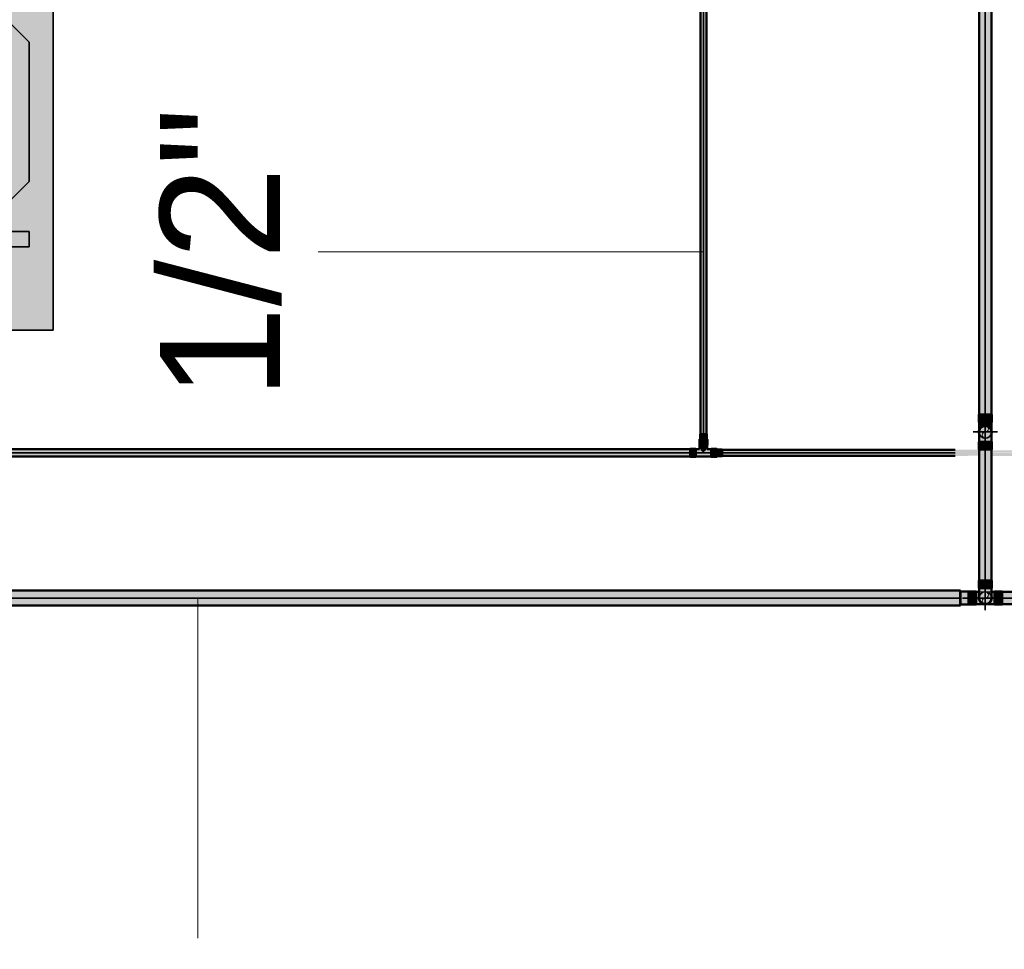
# Model space of a CAD drawing. Header units: millimetres. Extents: x -31934 to 32637, y -11608 to 10611.
# Tile 47 of 59: x 21453 to 23504, y -8491 to -6554. Entities that reach past the tile are written whole.
import ezdxf

# ---------------------------------------------------------------- set-up
doc = ezdxf.new("R2010")
doc.units = ezdxf.units.MM
doc.linetypes.add('Centro', pattern=[30, 12, -6, 6, -6])
doc.linetypes.add('Oculto 1_5', pattern=[2.2, 1.5, -0.7])
for name, color, linetype, lineweight in [('A-ANNO-DIMS', 211, 'Continuous', 9), ('A-ANNO-DIMS-100', 211, 'Continuous', 9), ('A-DETL', 90, 'Oculto 1_5', 9), ('M-EQPM', 50, 'Continuous', 35), ('P-PIPE', 3, 'Continuous', 50), ('P-PIPE-CNTR', 3, 'Centro', 35), ('P-PIPE-IDEN', 2, 'Continuous', 9)]:
    doc.layers.add(name, color=color, linetype=linetype, lineweight=lineweight)
doc.styles.add('Arial_1', font='arial.ttf', dxfattribs={"height": 250})
doc.dimstyles.new('Diagonal_-_2_5_mm_Arial_1', dxfattribs={"dimscale": 304.8, "dimtxt": 255.06485, "dimasz": 0.984252, "dimexe": 0.787402, "dimexo": 0.492126, "dimgap": 0.574147, "dimtad": 1, "dimlfac": 0.001, "dimrnd": 0.01, "dimzin": 0, "dimdsep": 46, "dimtxsty": 'Arial_1', "dimblk1": 'OPEN30', "dimblk2": 'OPEN30', "dimsah": 1, "dimcen": 0.09, "dimdle": 0.787402, "dimazin": 0, "dimtfac": 1, "dimtdec": 4, "dimtix": 1, "dimtmove": 1, "dimatfit": 3, "dimfxl": 1, "dimtvp": 1, "dimtfill": 1, "dimtolj": 1, "dimtzin": 0, "dimarcsym": 2})

# ---------------------------------------------------------------- blocks, each defined once
blk = doc.blocks.new('Midea_VRF_Indoor_4-way Cassette_MI-90_100_112_140_Q4_DHN1-D _2nd DC_ - MI2-112Q4DHN1-V6-PAVIMENTO TÉRREO TUBULAÇÃO FRIGORIGENA')
at = {"layer": 'M-EQPM', "linetype": 'Oculto 1_5', "lineweight": 9}
h = blk.add_hatch(color=256, dxfattribs=at)
h.paths.add_polyline_path([(129.4, -475), (475, -475), (475, 234.6), (434.7, 235.3), (434.7, 244.2), (475, 244.2), (475, 265.3), (437.7, 266.3), (437.7, 281.1), (475, 281.1), (475, 475), (-475, 475), (-475, -475), (-229.6, -475)])
h.paths.add_polyline_path([(229.6, -440.4), (-229.6, -440.4), (-415, -255), (-415, 255), (-206.4, 463.6), (206.4, 463.6), (335, 335), (335, 281.2), (425, 280.1), (425, 265.3), (335, 265.3), (335, 244.2), (425, 243.5), (425, 234.6), (335, 234.6), (335, 215), (425, 125), (425, -165), (335, -255), (335, -269), (425, -269.5), (425, -301), (335, -301), (335, -335)])
for points in [[(-229.6, -440.4), (229.6, -440.4), (335, -335), (335, -255), (425, -165), (425, 125), (335, 215), (335, 335), (206.4, 463.6), (-206.4, 463.6), (-415, 255), (-415, -255)], [(425, 265.3), (425, 281.2), (335, 280.1), (335, 265.3)], [(335, 234.6), (425, 235.3), (425, 244.2), (335, 243.5), (335, 234.8)], [(335, -301), (425, -300.5), (425, -269), (335, -269.5), (335, -300.5)]]:
    blk.add_hatch(color=256, dxfattribs=at).paths.add_polyline_path(points)
at = {"layer": 'A-DETL'}
for p, q in [((475, 265.3), (475, 281.1)), ((475, 281.1), (475, 265.3)), ((425, 244), (425, 244.2)), ((425, 234.6), (425, 234.8)), ((475, 234.9), (475, 243.9)), ((475, 243.9), (475, 234.9))]:
    blk.add_line(p, q, dxfattribs=at)
at = {"layer": 'M-EQPM'}
for p, q in [((0, 475), (-475, 475)), ((-475, 475), (-475, -475)), ((-475, -475), (-475, 475)), ((-475, 475), (475, 475)), ((475, 475), (0, 475)), ((475, 281.1), (475, 475)), ((475, 475), (475, 281.1)), ((-206.4, 463.6), (-415, 255)), ((-415, 255), (-206.4, 463.6)), ((206.4, 463.6), (-206.4, 463.6)), ((-206.4, 463.6), (206.4, 463.6)), ((335, 335), (206.4, 463.6)), ((206.4, 463.6), (335, 335)), ((335, 215), (335, 335)), ((335, 335), (335, 215)), ((425, 281.2), (335, 281.2)), ((425, 265.3), (425, 281.2)), ((-415, 255), (-415, -255)), ((-415, -255), (-415, 255)), ((335, 265.3), (425, 265.3)), ((475, 244), (475, 265.3)), ((475, 265.3), (475, 244)), ((425, 244.2), (335, 244.2)), ((335, 234.6), (425, 234.6)), ((425, 234.6), (425, 244.2)), ((475, -475), (475, 234.8)), ((475, 234.8), (475, -475)), ((425, 125), (335, 215)), ((335, 215), (425, 125)), ((425, -165), (425, 125)), ((425, 125), (425, -165)), ((335, -255), (425, -165)), ((425, -165), (335, -255)), ((-415, -255), (-229.6, -440.4)), ((-229.6, -440.4), (-415, -255)), ((335, -335), (335, -255)), ((335, -255), (335, -335)), ((425, -269), (335, -269)), ((425, -301), (425, -269)), ((335, -301), (425, -301)), ((229.6, -440.4), (335, -335)), ((335, -335), (229.6, -440.4)), ((-229.6, -440.4), (229.6, -440.4)), ((229.6, -440.4), (-229.6, -440.4)), ((-475, -475), (475, -475)), ((475, -475), (-475, -475))]:
    blk.add_line(p, q, dxfattribs=at)
blk = doc.blocks.new('Cotovelo - Soldado - CU - Padrão-V77-PAVIMENTO TÉRREO TUBULAÇÃO FRIGORIGENA')
at = {"layer": 'P-PIPE', "lineweight": 9}
for points in [[(23457.8, -7392.7), (23464.4, -7392.7), (23464.4, -7376.6), (23451.1, -7376.6), (23451.5, -7392.7), (23455.9, -7392.7)], [(23471.1, -7392.7), (23477.8, -7392.7), (23477.3, -7376.6), (23464.4, -7376.6), (23465.5, -7392.7), (23468.3, -7392.7)], [(23477.1, -7415.5), (23477.8, -7413), (23475.9, -7407.1), (23471.9, -7402), (23468.5, -7400.7), (23464.4, -7399.6), (23457.8, -7401.4), (23451.7, -7409.1), (23451.1, -7413), (23451.9, -7412.3), (23452.9, -7408.2), (23454.9, -7405.1), (23460.6, -7401.1), (23471.2, -7402.3), (23475.4, -7406.6), (23477.1, -7413.3), (23477.1, -7415.3)], [(23452.6, -7407), (23454.7, -7404.5), (23460.5, -7400.3), (23464.4, -7398.1), (23464.4, -7392.7), (23451.9, -7392.7), (23453.5, -7403.4), (23452.6, -7406.6)], [(23477, -7409), (23476.9, -7392.7), (23464.4, -7392.7), (23464.4, -7399.6), (23473, -7402.9), (23475.3, -7406.1), (23477, -7408.9)]]:
    blk.add_hatch(color=160, dxfattribs=at).paths.add_polyline_path(points)
at = {"layer": 'A-DETL', "color": 160, "linetype": 'Continuous'}
blk.add_line((23451.7, -7412.4), (23451.7, -7412.2), dxfattribs=at)
at = {"layer": 'A-DETL', "color": 160, "linetype": 'Continuous', "flags": 128}
for points in [[(23464.4, -7425.7), (23463.9, -7425.7), (23463.4, -7425.7), (23462.9, -7425.6), (23462.4, -7425.5), (23461.9, -7425.4), (23461.4, -7425.3), (23460.9, -7425.2), (23460.4, -7425.1), (23460, -7424.9), (23459.5, -7424.7), (23459, -7424.5), (23458.6, -7424.3), (23458.1, -7424), (23457.7, -7423.8), (23457.3, -7423.5), (23456.9, -7423.2), (23456.5, -7422.9), (23456.1, -7422.5), (23455.7, -7422.2), (23455.3, -7421.8), (23455, -7421.5), (23454.7, -7421.1), (23454.3, -7420.7), (23454, -7420.3), (23453.8, -7419.9), (23453.5, -7419.4), (23453.2, -7419), (23453, -7418.5), (23452.8, -7418.1), (23452.6, -7417.6), (23452.4, -7417.1), (23452.3, -7416.6), (23452.1, -7416.2), (23452, -7415.7), (23451.9, -7415.2), (23451.8, -7414.7)], [(23477, -7414.7), (23477, -7415), (23476.9, -7415.5), (23476.8, -7416), (23476.6, -7416.5), (23476.5, -7417), (23476.3, -7417.5), (23476.1, -7417.9), (23475.9, -7418.4), (23475.7, -7418.9), (23475.5, -7419.3), (23475.2, -7419.7), (23474.9, -7420.2), (23474.6, -7420.6), (23474.3, -7421), (23474, -7421.4), (23473.6, -7421.7), (23473.3, -7422.1), (23472.9, -7422.5), (23472.5, -7422.8), (23472.1, -7423.1), (23471.7, -7423.4), (23471.3, -7423.7), (23470.9, -7424), (23470.4, -7424.2), (23470, -7424.4), (23469.5, -7424.6), (23469, -7424.8), (23468.6, -7425), (23468.1, -7425.2), (23467.6, -7425.3), (23467.1, -7425.4), (23466.6, -7425.5), (23466.1, -7425.6), (23465.6, -7425.6), (23465.1, -7425.7), (23464.6, -7425.7), (23464.4, -7425.7)], [(23477.1, -7409.8), (23477.1, -7410.2), (23477.1, -7410.6), (23477.1, -7411), (23477.1, -7411.3), (23477.1, -7411.6), (23477.1, -7411.9), (23477.1, -7412.1), (23477.1, -7412.4), (23477.1, -7412.4)]]:
    blk.add_lwpolyline(points, dxfattribs=at)
at = {"layer": 'A-DETL', "color": 160, "linetype": 'Continuous'}
for start, end in [(195, 270), (195, 240), (270, 345), (285, 315), (330, 345)]:
    blk.add_arc((23464.4, -7413), 13.4, start, end, dxfattribs=at)
at = {"layer": 'P-PIPE', "color": 5}
for p, q in [((23451.1, -7376.6), (23451.1, -7392.7)), ((23464.4, -7376.6), (23451.1, -7376.6)), ((23477.8, -7376.6), (23464.4, -7376.6)), ((23477.8, -7392.7), (23477.8, -7376.6)), ((23451.1, -7392.7), (23464.4, -7392.7)), ((23464.4, -7392.7), (23477.8, -7392.7))]:
    blk.add_line(p, q, dxfattribs=at)
at = {"layer": 'P-PIPE', "color": 5, "flags": 128}
for points in [[(23451.7, -7408), (23451.7, -7407.4), (23451.7, -7406.8), (23451.7, -7406.3), (23451.7, -7405.6), (23451.7, -7405), (23451.7, -7404.4), (23451.7, -7403.7), (23451.7, -7403), (23451.7, -7402.3), (23451.7, -7401.6), (23451.7, -7400.8), (23451.7, -7400.1), (23451.7, -7399.3), (23451.7, -7398.5), (23451.7, -7397.8), (23451.7, -7397), (23451.7, -7396.2), (23451.7, -7395.4), (23451.7, -7394.6), (23451.7, -7393.8), (23451.7, -7392.9), (23451.7, -7392.7)], [(23477.1, -7392.7), (23477.1, -7393.5), (23477.1, -7394.3), (23477.1, -7395.2), (23477.1, -7396), (23477.1, -7396.8), (23477.1, -7397.5), (23477.1, -7398.3), (23477.1, -7399.1), (23477.1, -7399.9), (23477.1, -7400.6), (23477.1, -7401.4), (23477.1, -7402.1), (23477.1, -7402.8), (23477.1, -7403.5), (23477.1, -7404.2), (23477.1, -7404.8), (23477.1, -7405.5), (23477.1, -7406.1), (23477.1, -7406.7), (23477.1, -7407.3), (23477.1, -7407.8), (23477.1, -7408.4), (23477.1, -7408.9), (23477.1, -7409.3), (23477.1, -7409.8)], [(23451.7, -7412.2), (23451.7, -7412), (23451.7, -7411.7), (23451.7, -7411.4), (23451.7, -7411.1), (23451.7, -7410.7), (23451.7, -7410.3), (23451.7, -7409.9), (23451.7, -7409.5), (23451.7, -7409), (23451.7, -7408.5)]]:
    blk.add_lwpolyline(points, dxfattribs=at)
at = {"layer": 'P-PIPE', "color": 5}
for start, end in [(90, 195), (120, 150), (345, 90), (60, 90), (15, 45), (180, 195), (345, 0)]:
    blk.add_arc((23464.4, -7413), 13.4, start, end, dxfattribs=at)
blk = doc.blocks.new('Cotovelo - Soldado - CU - Padrão-V78-PAVIMENTO TÉRREO TUBULAÇÃO FRIGORIGENA')
at = {"layer": 'P-PIPE', "lineweight": 9}
for points in [[(23455, -7738.6), (23464.4, -7738.6), (23464.4, -7722.4), (23451.1, -7722.4), (23451.5, -7738.6), (23452.9, -7738.6)], [(23473.9, -7738.6), (23477.8, -7738.6), (23477.3, -7722.4), (23464.4, -7722.4), (23464.4, -7738.6), (23471.1, -7738.6)], [(23460.1, -7770.8), (23464.4, -7769.8), (23464.4, -7738.6), (23451.9, -7738.6), (23452, -7751.5), (23452.1, -7761.4), (23455.1, -7766.7), (23459.9, -7770.7)], [(23468.8, -7770.8), (23473.7, -7766.7), (23476.2, -7763.2), (23476.9, -7761), (23476, -7738.6), (23464.4, -7738.6), (23465.4, -7770.7)]]:
    blk.add_hatch(color=160, dxfattribs=at).paths.add_polyline_path(points)
at = {"layer": 'A-DETL', "color": 160, "linetype": 'Continuous'}
blk.add_line((23451.7, -7758.2), (23451.7, -7758.3), dxfattribs=at)
at = {"layer": 'P-PIPE', "color": 5}
for p, q in [((23451.1, -7722.4), (23451.1, -7738.6)), ((23464.4, -7722.4), (23451.1, -7722.4)), ((23477.8, -7722.4), (23464.4, -7722.4)), ((23477.8, -7738.6), (23477.8, -7722.4)), ((23451.1, -7738.6), (23464.4, -7738.6)), ((23464.4, -7738.6), (23477.8, -7738.6))]:
    blk.add_line(p, q, dxfattribs=at)
at = {"layer": 'P-PIPE', "color": 5, "flags": 128}
for points in [[(23451.7, -7738.6), (23451.7, -7739.4), (23451.7, -7740.2), (23451.7, -7741), (23451.7, -7741.8), (23451.7, -7742.6), (23451.7, -7743.4), (23451.7, -7744.2), (23451.7, -7745), (23451.7, -7745.7), (23451.7, -7746.5), (23451.7, -7747.2), (23451.7, -7747.9), (23451.7, -7748.6), (23451.7, -7749.3), (23451.7, -7750), (23451.7, -7750.7), (23451.7, -7751.3), (23451.7, -7751.9), (23451.7, -7752.5), (23451.7, -7753.1), (23451.7, -7753.7), (23451.7, -7754.2), (23451.7, -7754.7), (23451.7, -7755.2), (23451.7, -7755.6), (23451.7, -7756.1), (23451.7, -7756.5), (23451.7, -7756.8), (23451.7, -7757.2), (23451.7, -7757.5), (23451.7, -7757.7), (23451.7, -7758), (23451.7, -7758.2), (23451.7, -7758.4), (23451.7, -7758.6), (23451.7, -7758.7), (23451.7, -7758.8), (23451.7, -7758.8), (23451.7, -7758.8)], [(23477.1, -7758.8), (23477.1, -7758.8), (23477.1, -7758.8), (23477.1, -7758.7), (23477.1, -7758.6), (23477.1, -7758.4), (23477.1, -7758.3), (23477.1, -7758.1), (23477.1, -7757.8), (23477.1, -7757.5), (23477.1, -7757.2), (23477.1, -7756.9), (23477.1, -7756.6), (23477.1, -7756.2), (23477.1, -7755.7), (23477.1, -7755.3), (23477.1, -7754.8), (23477.1, -7754.3), (23477.1, -7753.8), (23477.1, -7753.3), (23477.1, -7752.7), (23477.1, -7752.1), (23477.1, -7751.5), (23477.1, -7750.9), (23477.1, -7750.2), (23477.1, -7749.5), (23477.1, -7748.8), (23477.1, -7748.1), (23477.1, -7747.4), (23477.1, -7746.7), (23477.1, -7745.9), (23477.1, -7745.2), (23477.1, -7744.4), (23477.1, -7743.6), (23477.1, -7742.8), (23477.1, -7742), (23477.1, -7741.2), (23477.1, -7740.4), (23477.1, -7739.6), (23477.1, -7738.8), (23477.1, -7738.6)]]:
    blk.add_lwpolyline(points, dxfattribs=at)
at = {"layer": 'P-PIPE', "color": 5}
for radius, start, end in [(13.4, 165, 270), (13.4, 165, 270), (12.7, 172.6351, 270), (13.4, 270, 15), (13.4, 270, 15), (12.7, 270, 7.3649)]:
    blk.add_arc((23464.4, -7758.8), radius, start, end, dxfattribs=at)
blk = doc.blocks.new('Cotovelo - Soldado - CU - Padrão-V79-PAVIMENTO TÉRREO TUBULAÇÃO FRIGORIGENA')
at = {"layer": 'P-PIPE', "lineweight": 9}
for points in [[(23455, -7433.3), (23464.4, -7433.3), (23463.4, -7401.1), (23458.4, -7402), (23455.1, -7405.1), (23452.7, -7408.7), (23451.9, -7410.8), (23452.9, -7433.3), (23453.4, -7433.3)], [(23471.1, -7433.3), (23476.9, -7433.3), (23476.8, -7420.3), (23476.8, -7410.4), (23473.7, -7405.1), (23468.8, -7401.1), (23464.4, -7402), (23464.4, -7433.3), (23468.8, -7433.3)], [(23455, -7449.4), (23464.4, -7449.4), (23464.4, -7433.3), (23451.1, -7433.3), (23451.5, -7449.4), (23452.9, -7449.4)], [(23477.8, -7449.4), (23477.3, -7433.3), (23464.4, -7433.3), (23464.4, -7449.4), (23477.3, -7449.4)]]:
    blk.add_hatch(color=160, dxfattribs=at).paths.add_polyline_path(points)
at = {"layer": 'A-DETL', "color": 160, "linetype": 'Continuous'}
blk.add_line((23477.1, -7413.6), (23477.1, -7413.6), dxfattribs=at)
at = {"layer": 'P-PIPE', "color": 5}
for p, q in [((23451.1, -7433.3), (23451.1, -7449.4)), ((23464.4, -7433.3), (23451.1, -7433.3)), ((23477.8, -7433.3), (23464.4, -7433.3)), ((23477.8, -7449.4), (23477.8, -7433.3)), ((23451.1, -7449.4), (23464.4, -7449.4)), ((23464.4, -7449.4), (23477.8, -7449.4))]:
    blk.add_line(p, q, dxfattribs=at)
at = {"layer": 'P-PIPE', "color": 5, "flags": 128}
for points in [[(23451.7, -7413), (23451.7, -7413), (23451.7, -7413.1), (23451.7, -7413.1), (23451.7, -7413.3), (23451.7, -7413.4), (23451.7, -7413.6), (23451.7, -7413.8), (23451.7, -7414), (23451.7, -7414.3), (23451.7, -7414.6), (23451.7, -7414.9), (23451.7, -7415.3), (23451.7, -7415.7), (23451.7, -7416.1), (23451.7, -7416.5), (23451.7, -7417), (23451.7, -7417.5), (23451.7, -7418), (23451.7, -7418.6), (23451.7, -7419.1), (23451.7, -7419.7), (23451.7, -7420.4), (23451.7, -7421), (23451.7, -7421.6), (23451.7, -7422.3), (23451.7, -7423), (23451.7, -7423.7), (23451.7, -7424.4), (23451.7, -7425.2), (23451.7, -7425.9), (23451.7, -7426.7), (23451.7, -7427.5), (23451.7, -7428.2), (23451.7, -7429), (23451.7, -7429.8), (23451.7, -7430.6), (23451.7, -7431.4), (23451.7, -7432.2), (23451.7, -7433.1), (23451.7, -7433.3)], [(23477.1, -7433.3), (23477.1, -7432.5), (23477.1, -7431.7), (23477.1, -7430.8), (23477.1, -7430), (23477.1, -7429.2), (23477.1, -7428.5), (23477.1, -7427.7), (23477.1, -7426.9), (23477.1, -7426.1), (23477.1, -7425.4), (23477.1, -7424.6), (23477.1, -7423.9), (23477.1, -7423.2), (23477.1, -7422.5), (23477.1, -7421.8), (23477.1, -7421.2), (23477.1, -7420.5), (23477.1, -7419.9), (23477.1, -7419.3), (23477.1, -7418.7), (23477.1, -7418.2), (23477.1, -7417.6), (23477.1, -7417.1), (23477.1, -7416.7), (23477.1, -7416.2), (23477.1, -7415.8), (23477.1, -7415.4), (23477.1, -7415), (23477.1, -7414.7), (23477.1, -7414.4), (23477.1, -7414.1), (23477.1, -7413.8), (23477.1, -7413.6), (23477.1, -7413.4), (23477.1, -7413.3), (23477.1, -7413.2), (23477.1, -7413.1), (23477.1, -7413), (23477.1, -7413)]]:
    blk.add_lwpolyline(points, dxfattribs=at)
at = {"layer": 'P-PIPE', "color": 5}
for radius, start, end in [(13.4, 90, 195), (13.4, 90, 195), (12.7, 90, 187.3649), (13.4, 345, 90), (13.4, 345, 90), (12.7, 352.6351, 90)]:
    blk.add_arc((23464.4, -7413), radius, start, end, dxfattribs=at)
blk = doc.blocks.new('DIMBLOCK22-PAVIMENTO TÉRREO TUBULAÇÃO FRIGORIGENA')
at = {"layer": 'A-ANNO-DIMS-100'}
for p, q in [((20128.8, -9483.2), (20128.8, -6961.2)), ((20128.8, -7201.2), (19888.8, -7201.2)), ((20128.8, -7201.2), (20422.4, -7201.2)), ((20128.8, -9243.2), (19888.8, -9243.2)), ((20128.8, -9243.2), (22406.2, -9243.2))]:
    blk.add_line(p, q, dxfattribs=at)
at = {"layer": 'A-ANNO-DIMS-100', "lineweight": 35}
for p, q in [((20128.8, -7201.2), (20048.4, -7501.2)), ((20128.8, -7201.2), (20209.2, -7501.2)), ((20128.8, -9243.2), (20048.4, -8943.2)), ((20128.8, -9243.2), (20209.2, -8943.2))]:
    blk.add_line(p, q, dxfattribs=at)
at = {"layer": 'A-ANNO-DIMS-100'}
blk.add_ellipse((20128.8, -8077.6), major_axis=(371.2, 0), ratio=0.389552, start_param=3.141593, end_param=4.712389, dxfattribs=at)
at = {"layer": 'A-ANNO-DIMS-100', "color": 0, "insert": (19629.2, -9141), "char_height": 250, "width": 1276.109, "attachment_point": 1, "rotation": 90, "line_spacing_factor": 0.941778, "style": 'Arial_1', "bg_fill": 3, "box_fill_scale": 1.25, "bg_fill_color": 256, "bg_fill_true_color": 13158600, "bg_fill_transparency": 0}
blk.add_mtext('2.04 m', dxfattribs=at)
blk = doc.blocks.new('_Open30')
at = {"color": 0, "linetype": 'ByBlock', "lineweight": -2}
for p, q in [((-1, 0.2679), (0, 0)), ((0, 0), (-1, -0.2679)), ((0, 0), (-1, 0))]:
    blk.add_line(p, q, dxfattribs=at)

msp = doc.modelspace()

# ---------------------------------------------------------------- hatches: boundary and pattern name
at = {"layer": 'P-PIPE'}
for color, points in [(170, [(23464.439, -7376.587), (23464.439, -4689.411), (23451.739, -4689.411), (23452.874, -7376.587), (23461.152, -7376.587)]), (170, [(23464.439, -7376.587), (23477.139, -7376.587), (23476.004, -4689.411), (23464.439, -4689.411), (23464.439, -7179.088)]), (10, [(22877.134, -7417.632), (22877.134, -4918.407), (22870.784, -4918.407), (22871.635, -7417.632), (22875.49, -7417.632)]), (10, [(22877.134, -7417.632), (22883.484, -7417.632), (22882.633, -4918.407), (22877.134, -4918.407), (22877.134, -7179.088)]), (256, [(22883.089, -7427.801), (22883.776, -7427.801), (22883.089, -7417.632), (22870.491, -7417.632), (22871.178, -7427.801), (22881.997, -7427.801)]), (10, [(22884.464, -7440.47), (22885.309, -7440.47), (22884.464, -7428.801), (22868.959, -7428.801), (22869.804, -7440.47), (22883.119, -7440.47)]), (10, [(22875.61, -7454.862), (22881.581, -7451.938), (22884.781, -7448.721), (22884.002, -7440.47), (22870.266, -7440.47), (22871.376, -7450.628), (22874.115, -7453.367)]), (10, [(20358.63, -7456.386), (22849.498, -7456.386), (22849.498, -7448.451), (19844.487, -7449.514), (19844.487, -7456.386)]), (10, [(22813.046, -7464.321), (22849.498, -7463.257), (22849.498, -7456.386), (19844.487, -7456.386), (19844.487, -7464.321), (21994.907, -7464.321)]), (10, [(22849.498, -7464.561), (22861.167, -7463.715), (22861.167, -7448.21), (22849.498, -7449.056), (22849.498, -7463.715)]), (10, [(22904.769, -7464.561), (22904.769, -7448.21), (22893.1, -7449.056), (22893.1, -7464.561)]), (256, [(22905.769, -7463.028), (22915.938, -7462.341), (22915.938, -7449.743), (22905.769, -7450.43), (22905.769, -7462.341)]), (170, [(23464.439, -7722.435), (23464.439, -7449.411), (23451.739, -7449.411), (23452.874, -7722.435), (23461.152, -7722.435)]), (170, [(23464.439, -7722.435), (23477.139, -7722.435), (23476.004, -7449.411), (23464.439, -7449.411), (23464.439, -7694.981)]), (170, [(19540.491, -7758.847), (23411.994, -7758.847), (23411.994, -7742.972), (19099.636, -7743.512), (19099.636, -7758.847), (19131.422, -7758.847)]), (256, [(23426.65, -7772.201), (23429.132, -7771.745), (23429.132, -7745.493), (23412.994, -7745.948), (23412.994, -7772.201)]), (170, [(23445.28, -7758.847), (23445.28, -7745.523), (23429.132, -7745.977), (23429.132, -7758.847)]), (170, [(23499.746, -7758.847), (23499.746, -7745.523), (23483.598, -7745.977), (23483.598, -7758.847)]), (170, [(23499.746, -7758.847), (29421.859, -7758.847), (29421.859, -7746.147), (23499.746, -7747.308), (23499.746, -7755.56)]), (170, [(23222.115, -7774.722), (23411.994, -7774.181), (23411.994, -7758.847), (19099.636, -7758.847), (19099.636, -7774.722), (22813.046, -7774.722)]), (170, [(23445.28, -7772.171), (23445.28, -7758.847), (23429.132, -7758.847), (23429.132, -7772.171)]), (5, [(23464.439, -7772.171), (23472.626, -7768.86), (23476.946, -7763.17), (23477.763, -7758.847), (23476.946, -7761.05), (23473.419, -7767.827), (23468.782, -7770.781), (23457.777, -7769.606), (23453.44, -7765.197), (23451.931, -7758.128), (23452.9, -7765.509), (23458.089, -7770.515), (23460.99, -7771.717)]), (5, [(23464.439, -7771.547), (23464.439, -7770.682), (23461.581, -7770.781)]), (170, [(23499.746, -7772.171), (23499.746, -7758.847), (23483.598, -7758.847), (23483.598, -7772.171)]), (170, [(29358.156, -7771.547), (29421.859, -7770.411), (29421.859, -7758.847), (23499.746, -7758.847), (23499.746, -7771.547), (27721.878, -7771.547)])]:
    msp.add_hatch(color=color, dxfattribs=at).paths.add_polyline_path(points)
h = msp.add_hatch(color=10, dxfattribs=at)
h.paths.add_polyline_path([(22893.1, -7449.514), (22893.1, -7448.721), (22884.781, -7449.517)])
h.paths.add_polyline_path([(22861.167, -7464.321), (22893.1, -7463.257), (22893.1, -7449.514), (22882.892, -7450.628), (22877.134, -7456.386), (22869.469, -7448.74), (22861.167, -7449.514), (22861.167, -7464.05)])
h = msp.add_hatch(color=10, dxfattribs=at)
h.paths.add_polyline_path([(22915.938, -7456.386), (23451.739, -7456.386), (23451.739, -7450.036), (22915.938, -7450.886), (22915.938, -7454.742)])
h.paths.add_polyline_path([(23477.139, -7456.386), (25488.163, -7456.386), (25488.163, -7450.036), (23477.139, -7451.106), (23477.139, -7455.101)])
h = msp.add_hatch(color=10, dxfattribs=at)
h.paths.add_polyline_path([(25267.462, -7462.736), (25488.163, -7461.885), (25488.163, -7456.386), (23477.139, -7456.744), (23477.139, -7462.736), (24449.323, -7462.736)])
h.paths.add_polyline_path([(23426.65, -7462.736), (23451.739, -7461.885), (23451.739, -7456.386), (22915.938, -7456.386), (22915.938, -7462.736), (23222.115, -7462.736)])
h = msp.add_hatch(color=170, dxfattribs=at)
h.paths.add_polyline_path([(23483.598, -7758.847), (23483.598, -7746.147), (23476.24, -7746.912), (23476.971, -7751.991), (23477.318, -7755.466), (23477.763, -7758.847)])
h.paths.add_polyline_path([(23445.28, -7758.847), (23451.154, -7758.549), (23451.932, -7746.241), (23445.28, -7747.308), (23445.28, -7755.56)])
h = msp.add_hatch(color=170, dxfattribs=at)
h.paths.add_polyline_path([(23483.598, -7771.547), (23483.598, -7758.847), (23477.724, -7759.144), (23475.978, -7765.509), (23469.626, -7770.781), (23470.789, -7771.365), (23477.309, -7771.458)])
h.paths.add_polyline_path([(23445.28, -7771.547), (23457.777, -7770.385), (23452.816, -7765.197), (23451.115, -7758.847), (23445.28, -7758.847), (23445.28, -7771.114)])

# ---------------------------------------------------------------- linework, layer by layer
at = {"layer": 'A-DETL', "color": 160, "linetype": 'Continuous'}
for p, q in [((23460.58, -7746.147), (23452.298, -7746.147)), ((23476.255, -7746.147), (23468.109, -7746.147))]:
    msp.add_line(p, q, dxfattribs=at)
for centre, radius, start, end in [((23464.439, -7412.999), 12.7, 0, 180), ((23464.439, -7406.649), 6.35, 270, 90), ((23464.439, -7412.999), 12.7, 180, 0), ((23464.439, -7419.349), 6.35, 90, 270), ((23464.439, -7758.847), 13.324, 15, 165), ((23464.439, -7758.847), 13.324, 135, 165), ((23464.439, -7758.847), 12.7, 0, 180), ((23464.439, -7752.497), 6.35, 270, 90), ((23464.439, -7758.847), 13.324, 30, 60), ((23464.439, -7758.847), 12.7, 180, 0), ((23464.439, -7765.197), 6.35, 90, 270)]:
    msp.add_arc(centre, radius, start, end, dxfattribs=at)
at = {"layer": 'P-PIPE', "color": 5}
for p, q in [((23451.739, -4689.411), (23451.739, -7376.587)), ((23477.139, -7376.587), (23477.139, -4689.411)), ((23451.739, -7449.411), (23451.739, -7722.435)), ((23477.139, -7722.435), (23477.139, -7449.411)), ((23411.994, -7742.972), (19099.636, -7742.972)), ((23411.994, -7774.722), (23411.994, -7742.972)), ((23445.28, -7745.523), (23429.132, -7745.523)), ((23429.132, -7747.308), (23429.132, -7749.4)), ((23429.132, -7749.425), (23429.132, -7752.168)), ((23429.132, -7752.185), (23429.132, -7755.39)), ((23445.28, -7758.847), (23445.28, -7745.523)), ((23452.248, -7746.147), (23445.28, -7746.147)), ((23483.598, -7746.147), (23476.305, -7746.147)), ((23499.746, -7745.523), (23483.598, -7745.523)), ((23483.598, -7745.523), (23483.598, -7758.847)), ((23499.746, -7758.847), (23499.746, -7745.523)), ((29421.859, -7746.147), (23499.746, -7746.147)), ((23429.132, -7755.398), (23429.132, -7758.847)), ((23429.132, -7758.847), (23429.132, -7762.295)), ((23429.132, -7762.303), (23429.132, -7765.509)), ((23429.132, -7765.525), (23429.132, -7768.268)), ((23429.132, -7768.293), (23429.132, -7770.385)), ((23429.132, -7772.171), (23445.28, -7772.171)), ((23445.28, -7772.171), (23445.28, -7758.847)), ((23445.28, -7771.547), (23460.58, -7771.547)), ((23466.768, -7771.547), (23483.598, -7771.547)), ((23483.598, -7758.847), (23483.598, -7772.171)), ((23483.598, -7772.171), (23499.746, -7772.171)), ((23499.746, -7772.171), (23499.746, -7758.847)), ((23499.746, -7771.547), (29421.859, -7771.547)), ((19099.636, -7774.722), (23411.994, -7774.722))]:
    msp.add_line(p, q, dxfattribs=at)
at = {"layer": 'P-PIPE', "color": 1}
for p, q in [((22870.784, -4918.407), (22870.784, -7417.632)), ((22883.484, -7417.632), (22883.484, -4918.407)), ((22868.67, -7428.801), (22868.67, -7440.47)), ((22885.598, -7428.801), (22868.67, -7428.801)), ((22868.959, -7428.801), (22868.67, -7428.801)), ((22868.67, -7440.47), (22868.959, -7440.47)), ((22868.67, -7440.47), (22885.598, -7440.47)), ((22869.199, -7440.47), (22869.199, -7448.451)), ((22885.069, -7448.451), (22885.069, -7440.47)), ((22885.598, -7428.801), (22885.309, -7428.801)), ((22885.309, -7440.47), (22885.598, -7440.47)), ((22885.598, -7440.47), (22885.598, -7428.801)), ((22849.498, -7448.451), (19844.487, -7448.451)), ((19844.487, -7464.321), (22849.498, -7464.321)), ((22861.167, -7447.922), (22849.498, -7447.922)), ((22849.498, -7447.922), (22849.498, -7448.21)), ((22849.498, -7447.922), (22849.498, -7464.849)), ((22849.498, -7464.561), (22849.498, -7464.849)), ((22849.498, -7464.849), (22861.167, -7464.849)), ((22861.167, -7464.849), (22861.167, -7447.922)), ((22861.167, -7448.21), (22861.167, -7447.922)), ((22869.199, -7448.451), (22861.167, -7448.451)), ((22861.167, -7464.321), (22893.1, -7464.321)), ((22861.167, -7464.849), (22861.167, -7464.561)), ((22893.1, -7448.451), (22885.069, -7448.451)), ((22904.769, -7447.922), (22893.1, -7447.922)), ((22893.1, -7447.922), (22893.1, -7448.21)), ((22893.1, -7447.922), (22893.1, -7464.849)), ((22893.1, -7464.561), (22893.1, -7464.849)), ((22893.1, -7464.849), (22904.769, -7464.849)), ((22904.769, -7464.849), (22904.769, -7447.922)), ((22904.769, -7448.21), (22904.769, -7447.922)), ((22904.769, -7464.849), (22904.769, -7464.561)), ((23401.739, -7450.036), (22915.938, -7450.036)), ((22915.938, -7462.736), (23401.739, -7462.736))]:
    msp.add_line(p, q, dxfattribs=at)
at = {"layer": 'P-PIPE'}
for p, q in [((22870.257, -7417.632), (22870.257, -7427.801)), ((22870.491, -7417.632), (22870.257, -7417.632)), ((22884.011, -7417.632), (22870.257, -7417.632)), ((22884.011, -7417.632), (22883.776, -7417.632)), ((22884.011, -7427.801), (22884.011, -7417.632)), ((22869.299, -7427.801), (22869.299, -7428.801)), ((22870.349, -7427.801), (22869.299, -7427.801)), ((22884.969, -7427.801), (22869.299, -7427.801)), ((22870.257, -7427.801), (22884.011, -7427.801)), ((22870.257, -7427.801), (22870.491, -7427.801)), ((22883.776, -7427.801), (22884.011, -7427.801)), ((22884.969, -7427.801), (22883.919, -7427.801)), ((22884.969, -7428.801), (22884.969, -7427.801)), ((22905.769, -7448.551), (22904.769, -7448.551)), ((22904.769, -7464.221), (22905.769, -7464.221)), ((22905.769, -7449.6), (22905.769, -7448.551)), ((22905.769, -7464.221), (22905.769, -7448.551)), ((22915.938, -7449.509), (22905.769, -7449.509)), ((22905.769, -7449.509), (22905.769, -7463.263)), ((22905.769, -7449.509), (22905.769, -7449.743)), ((22905.769, -7463.028), (22905.769, -7463.263)), ((22905.769, -7464.221), (22905.769, -7463.171)), ((22905.769, -7463.263), (22915.938, -7463.263)), ((22915.938, -7449.743), (22915.938, -7449.509)), ((22915.938, -7463.263), (22915.938, -7449.509)), ((22915.938, -7463.263), (22915.938, -7463.028)), ((23412.994, -7743.072), (23411.994, -7743.072)), ((23412.994, -7743.072), (23412.994, -7774.622)), ((23412.994, -7743.072), (23412.994, -7745.185)), ((23429.132, -7745.493), (23412.994, -7745.493)), ((23412.994, -7772.201), (23412.994, -7745.493)), ((23429.132, -7772.201), (23429.132, -7745.493)), ((23412.994, -7772.201), (23429.132, -7772.201)), ((23412.994, -7772.508), (23412.994, -7774.622)), ((23411.994, -7774.622), (23412.994, -7774.622))]:
    msp.add_line(p, q, dxfattribs=at)
at = {"layer": 'P-PIPE', "color": 5}
for start, end in [(165, 180), (180, 0), (180, 210), (270, 330), (0, 15)]:
    msp.add_arc((23464.439, -7758.847), 13.324, start, end, dxfattribs=at)
at = {"layer": 'P-PIPE-CNTR', "color": 170, "linetype": 'Continuous'}
for p, q in [((23464.439, -4689.411), (23464.439, -7376.587)), ((23464.439, -7376.587), (23464.439, -7392.725)), ((23464.439, -7438.399), (23464.439, -7387.599)), ((23464.439, -7392.725), (23464.439, -7400.898)), ((23439.039, -7412.999), (23489.839, -7412.999)), ((23464.439, -7433.273), (23464.439, -7412.999)), ((23464.439, -7433.273), (23464.439, -7449.411)), ((23464.439, -7722.435), (23464.439, -7449.411)), ((23464.439, -7738.573), (23464.439, -7722.435)), ((23464.439, -7784.247), (23464.439, -7733.447)), ((23464.439, -7738.573), (23464.439, -7758.847)), ((19099.636, -7758.847), (23411.994, -7758.847)), ((23451.739, -7758.847), (23429.132, -7758.847)), ((23439.039, -7758.847), (23489.839, -7758.847)), ((23499.746, -7758.847), (23477.139, -7758.847)), ((23499.746, -7758.847), (29421.859, -7758.847))]:
    msp.add_line(p, q, dxfattribs=at)
at = {"layer": 'P-PIPE-CNTR', "color": 10, "linetype": 'Continuous'}
for p, q in [((22877.134, -7417.632), (22877.134, -4918.407)), ((22877.134, -7428.801), (22877.134, -7456.386)), ((19844.487, -7456.386), (22849.498, -7456.386)), ((22904.769, -7456.386), (22849.498, -7456.386)), ((22915.938, -7456.386), (23401.739, -7456.386))]:
    msp.add_line(p, q, dxfattribs=at)
at = {"layer": 'P-PIPE-CNTR'}
for p, q in [((22877.134, -7428.801), (22877.134, -7417.632)), ((22904.769, -7456.386), (22915.938, -7456.386)), ((23429.132, -7758.847), (23411.994, -7758.847))]:
    msp.add_line(p, q, dxfattribs=at)
at = {"layer": 'P-PIPE-IDEN'}
msp.add_line((22877.134, -7037.882), (22074.535, -7037.882), dxfattribs=at)

# ---------------------------------------------------------------- block references
at = {"layer": 'A-DETL'}
msp.add_blockref('Midea_VRF_Indoor_4-way Cassette_MI-90_100_112_140_Q4_DHN1-D _2nd DC_ - MI2-112Q4DHN1-V6-PAVIMENTO TÉRREO TUBULAÇÃO FRIGORIGENA', (21047.374, -6726.21), dxfattribs=at)
at = {"layer": 'A-DETL', "color": 160, "linetype": 'Continuous'}
for name in ['Cotovelo - Soldado - CU - Padrão-V77-PAVIMENTO TÉRREO TUBULAÇÃO FRIGORIGENA', 'Cotovelo - Soldado - CU - Padrão-V79-PAVIMENTO TÉRREO TUBULAÇÃO FRIGORIGENA', 'Cotovelo - Soldado - CU - Padrão-V78-PAVIMENTO TÉRREO TUBULAÇÃO FRIGORIGENA']:
    msp.add_blockref(name, (0, 0), dxfattribs=at)

# ---------------------------------------------------------------- texts
at = {"layer": 'P-PIPE-IDEN', "insert": (21745.035, -7345.382), "char_height": 250, "width": 737.5525, "attachment_point": 1, "rotation": 90, "style": 'Arial_1', "bg_fill": 3, "box_fill_scale": 1.25, "bg_fill_color": 256, "bg_fill_true_color": 13158600, "bg_fill_transparency": 0}
msp.add_mtext('1/2"', dxfattribs=at)

# ---------------------------------------------------------------- next in the draw order: dimensions: what is measured, and where the dimension line sits
at = {"layer": 'A-ANNO-DIMS'}
dim = msp.add_linear_dim(base=(20128.807, -7201.21), p1=(22556.225, -9243.166), p2=(20572.374, -7201.21), angle=90, dimstyle='Diagonal_-_2_5_mm_Arial_1', override={"dimpost": '<> m', "dimfxl": 2846.972283}, dxfattribs=at)
dim.commit()
dim.dimension.update_dxf_attribs({"geometry": 'DIMBLOCK22-PAVIMENTO TÉRREO TUBULAÇÃO FRIGORIGENA', "text_midpoint": (19795.916, -8502.954), "dimtype": 160, "text_rotation": 90})

# ---------------------------------------------------------------- next in the draw order: linework, layer by layer
at = {"layer": 'P-PIPE-IDEN'}
msp.add_line((21823.991, -7758.847), (21823.991, -8467.259), dxfattribs=at)

doc.saveas('drawing.dxf')
